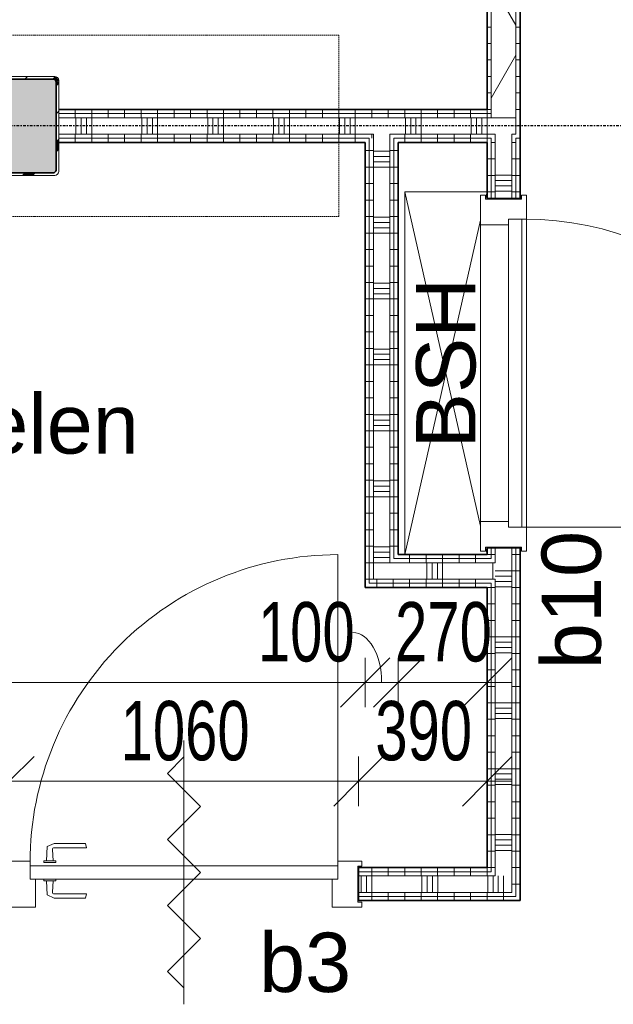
# Model space of a CAD drawing. Header units: millimetres. Extents: x -80560 to 110805, y -11020 to 52719.
# Tile 19 of 145: x 45726 to 47528, y 19935 to 22922. Entities that reach past the tile are written whole.
import ezdxf

# ---------------------------------------------------------------- set-up
doc = ezdxf.new("R2010")
doc.units = ezdxf.units.MM
doc.linetypes.add('CENTER2', pattern=[20, 8, -4, 4, -4])
doc.linetypes.add('DASHED2', pattern=[6, 4, -2])
for name, color, linetype, lineweight in [('A-ANNO-DIMS', 211, 'Continuous', 9), ('A-ANNO-DIMS-100', 211, 'Continuous', 9), ('A-ANNO-NOTE', 131, 'Continuous', 18), ('A-AREA-IDEN', 2, 'Continuous', 9), ('A-DETL', 90, 'Continuous', 18), ('A-DETL-HDLN', 90, 'DASHED2', 18), ('A-DOOR', 31, 'Continuous', 18), ('A-FLOR', 192, 'Continuous', 18), ('A-GLAZ', 151, 'Continuous', 18), ('A-GLAZ-IDEN', 152, 'Continuous', 18), ('A-WALL', 113, 'Continuous', 35), ('A-WALL-PATT', 111, 'Continuous', 35), ('G-ANNO-TEXT', 231, 'Continuous', 9), ('I-WALL', 2, 'Continuous', 18), ('S-COLS', 52, 'Continuous', 18), ('S-GRID', 1, 'Continuous', 9)]:
    doc.layers.add(name, color=color, linetype=linetype, lineweight=lineweight)
doc.styles.add('Arial', font='arial.ttf', dxfattribs={"height": 180})
doc.styles.add('Arial_5', font='arial.ttf', dxfattribs={"width": 0.7, "height": 180})
doc.dimstyles.new('n3o_1_8_1', dxfattribs={"dimscale": 304.8, "dimtxt": 183.646692, "dimasz": 0.492126, "dimexe": 0.246063, "dimexo": 0.0625, "dimgap": 0.032808, "dimtad": 1, "dimdec": 0, "dimdsep": 46, "dimtxsty": 'Arial_5', "dimblk1": 'OBLIQUE', "dimblk2": 'OBLIQUE', "dimsah": 1, "dimcen": 0.09, "dimdle": 0.246063, "dimazin": 0, "dimtfac": 1, "dimtdec": 4, "dimtix": 1, "dimtmove": 1, "dimatfit": 3, "dimfxl": 0.246063, "dimfxlon": 1, "dimtvp": 1, "dimtolj": 1, "dimtzin": 0, "dimarcsym": 2})
doc.dimstyles.new('n3o_1_8_3', dxfattribs={"dimscale": 304.8, "dimtxt": 183.646692, "dimasz": 0.492126, "dimexe": 0.246063, "dimexo": 0.0625, "dimgap": 0.032808, "dimtad": 1, "dimdec": 0, "dimdsep": 46, "dimtxsty": 'Arial_5', "dimblk1": 'OBLIQUE', "dimblk2": 'OBLIQUE', "dimsah": 1, "dimcen": 0.09, "dimdle": 0.246063, "dimazin": 0, "dimtfac": 1, "dimtdec": 4, "dimtix": 1, "dimtmove": 0, "dimatfit": 3, "dimfxl": 0.246063, "dimfxlon": 1, "dimtvp": 1, "dimtolj": 1, "dimtzin": 0, "dimarcsym": 2})
pattern_1 = [(270, (43744.82, 22650), (50, -2e-13), [])]
pattern_2 = [(270, (43794.82, 20350), (50, -2e-13), [])]
pattern_3 = [(2e-13, (47144.82, 21450), (-1e-13, 50), [])]
pattern_4 = [(1e-13, (47144.82, 28950), (-9e-14, 50), [])]
pattern_5 = [(180, (46874.82, 21875), (-2e-13, -50), [])]
pattern_6 = [(270, (47009.82, 21300), (50, 3e-15), [])]

# ---------------------------------------------------------------- blocks, each defined once
blk = doc.blocks.new('NLRS_28_SCO_UN_staalkolom koker betongevuld_gen_CGA - kolom A-1163519-DO_03 derde verdieping')
at = {"layer": 'S-COLS', "lineweight": 5}
h = blk.add_hatch(dxfattribs=at)
h.set_pattern_fill('FP_151', color=256, style=0, pattern_type=2)
h.set_pattern_definition([(45, (-20800, -22600), (-99.99975, 99.99975), []), (45, (-20715, -22600), (-99.99975, 99.99975), []), (45, (-20710, -22600), (-99.99975, 99.99975), []), (45, (-20705, -22600), (-99.99975, 99.99975), []), (45, (-20700, -22600), (-99.99975, 99.99975), []), (45, (-20695, -22600), (-99.99975, 99.99975), []), (45, (-20690, -22600), (-99.99975, 99.99975), []), (45, (-20685, -22600), (-99.99975, 99.99975), [])])
h.paths.add_polyline_path([(138, -150), (146.5, -146.5), (150, -138), (150, 138), (146.5, 146.5), (138, 150), (-138, 150), (-146.5, 146.5), (-150, 138), (-150, -138), (-146.5, -146.5), (-138, -150)], flags=0)
h.paths.add_polyline_path([(-134, -142), (-139.7, -139.7), (-142, -134), (-142, 134), (-139.7, 139.7), (-134, 142), (134, 142), (139.7, 139.7), (142, 134), (142, -134), (139.7, -139.7), (134, -142)], flags=0)
at = {"layer": 'S-COLS', "lineweight": 9}
blk.add_hatch(color=256, dxfattribs=at).paths.add_polyline_path([(134, -142), (139.7, -139.7), (142, -134), (142, 134), (139.7, 139.7), (134, 142), (-134, 142), (-139.7, 139.7), (-142, 134), (-142, -134), (-139.7, -139.7), (-134, -142)], flags=0)
at = {"layer": 'S-COLS'}
for p, q in [((138, 150), (-138, 150)), ((-150, 138), (-150, -138)), ((-142, -134), (-142, 134)), ((-134, 142), (134, 142)), ((142, 134), (142, -134)), ((150, -138), (150, 138)), ((134, -142), (-134, -142)), ((-138, -150), (138, -150))]:
    blk.add_line(p, q, dxfattribs=at)
at = {"layer": 'S-COLS', "lineweight": 35}
for p, q in [((-142, 134), (-142, -134)), ((134, 142), (-134, 142)), ((142, -134), (142, 134)), ((-134, -142), (134, -142))]:
    blk.add_line(p, q, dxfattribs=at)
at = {"layer": 'S-COLS'}
for centre, radius, start, end in [((-138, 138), 12, 90, 180), ((138, 138), 12, 0, 90), ((-134, 134), 8, 90, 180), ((134, 134), 8, 0, 90), ((-138, -138), 12, 180, 270), ((-134, -134), 8, 180, 270), ((134, -134), 8, 270, 0), ((138, -138), 12, 270, 360)]:
    blk.add_arc(centre, radius, start, end, dxfattribs=at)
at = {"layer": 'S-COLS', "lineweight": 35}
for centre, start, end in [((-134, 134), 90, 180), ((134, 134), 360, 90), ((-134, -134), 180, 270), ((134, -134), 270, 360)]:
    blk.add_arc(centre, 8, start, end, dxfattribs=at)
blk = doc.blocks.new('19112_SW_LeonardoCollege_R2020_rvt-1-DO_03 derde verdieping')
at = {"color": 250, "lineweight": 9}
blk.add_blockref('NLRS_28_SCO_UN_staalkolom koker betongevuld_gen_CGA - kolom A-1163519-DO_03 derde verdieping', (20800, 22600), dxfattribs=at)
blk = doc.blocks.new('32_n3o_deur_enkel - 90x139_17_K_930_2410x1080_zs-32843764-DO_03 derde verdieping')
at = {"layer": 'A-GLAZ'}
for p, q in [((-467, 69.5), (-540, 69.5)), ((-540, 69.5), (-540, 54.5)), ((-467, 55.5), (-467, 69.5)), ((540, 69.5), (467, 69.5)), ((467, 69.5), (467, 55.5)), ((540, 54.5), (540, 69.5)), ((-540, 54.5), (-528, 54.5)), ((-528, 54.5), (-528, -54.5)), ((528, -54.5), (528, 54.5)), ((528, 54.5), (540, 54.5)), ((-450, -69.5), (-450, 15.5)), ((450, 15.5), (450, -69.5)), ((-528, -54.5), (-540, -54.5)), ((-540, -54.5), (-540, -69.5)), ((540, -54.5), (528, -54.5)), ((540, -69.5), (540, -54.5)), ((-540, -69.5), (-450, -69.5)), ((450, -69.5), (540, -69.5))]:
    blk.add_line(p, q, dxfattribs=at)
blk = doc.blocks.new('30_n3o_deur_dicht - 40mm_draai_zs_LS-31987367-DO_03 derde verdieping')
at = {"layer": 'A-DOOR'}
for p, q in [((0, 40), (-934, 40)), ((-934, 40), (-934, 0)), ((0, 0), (0, 40)), ((-934, 0), (0, 0))]:
    blk.add_line(p, q, dxfattribs=at)
blk = doc.blocks.new('30_n3o_beslag_deurkruk_met_schild - std-875116-DO_03 derde verdieping')
at = {"layer": 'A-DOOR'}
for p, q in [((-18.5, 0), (-18.5, -5)), ((18.5, -5), (18.5, 0)), ((-18.5, -5), (18.5, -5)), ((-7.8, -48.4), (-10, -5)), ((10, -5), (8.3, -39.7)), ((12.7, -58), (-7.8, -48.4)), ((108, -58), (12.7, -58)), ((13.3, -45), (111, -45)), ((111, -45), (108, -58))]:
    blk.add_line(p, q, dxfattribs=at)
at = {"layer": 'A-DOOR', "flags": 128}
blk.add_lwpolyline([(8.3, -39.7), (8.6, -41.7), (9.6, -43.4), (11.3, -44.6), (13.3, -45)], dxfattribs=at)
blk = doc.blocks.new('30_n3o_beslag_deurkruk_met_schild - std-V214-DO_03 derde verdieping')
at = {"layer": 'A-DOOR'}
for p, q in [((-10, 5), (-7.8, 48.4)), ((-7.8, 48.4), (12.7, 58)), ((8.3, 39.7), (10, 5)), ((12.7, 58), (108, 58)), ((111, 45), (13.3, 45)), ((108, 58), (111, 45)), ((18.5, 5), (-18.5, 5)), ((-18.5, 5), (-18.5, 0)), ((18.5, 0), (18.5, 5)), ((-18.5, 0), (18.5, 0))]:
    blk.add_line(p, q, dxfattribs=at)
at = {"layer": 'A-DOOR', "flags": 128}
blk.add_lwpolyline([(13.3, 45), (11.3, 44.6), (9.6, 43.4), (8.6, 41.7), (8.3, 39.7)], dxfattribs=at)
blk = doc.blocks.new('00_n3o_symbool_swingangle - std-31745489-DO_03 derde verdieping')
at = {"layer": 'A-DOOR'}
blk.add_line((-415, -10), (-415, -944), dxfattribs=at)
blk.add_arc((-415, -10), 934, 270, 0, dxfattribs=at)
blk = doc.blocks.new('32_n3o_raam_h2xb1 - 90x139_17_K_2410x1080 bsh kast-34128491-DO_03 derde verdieping')
at = {"layer": 'A-GLAZ'}
for p, q in [((-540, 69.5), (-540, 54.5)), ((-467, 69.5), (-540, 69.5)), ((-467, 55.5), (-467, 69.5)), ((-467, 69.5), (467, 69.5)), ((540, 69.5), (467, 69.5)), ((467, 69.5), (467, 55.5)), ((540, 54.5), (540, 69.5)), ((-540, 54.5), (-528, 54.5)), ((-528, 54.5), (-528, -54.5)), ((528, -54.5), (528, 54.5)), ((528, 54.5), (540, 54.5)), ((-450, -69.5), (-450, 15.5)), ((450, 15.5), (450, -69.5)), ((-528, -54.5), (-540, -54.5)), ((-540, -54.5), (-540, -69.5)), ((540, -54.5), (528, -54.5)), ((540, -69.5), (540, -54.5)), ((-540, -69.5), (-450, -69.5)), ((450, -69.5), (-450, -69.5)), ((450, -69.5), (540, -69.5))]:
    blk.add_line(p, q, dxfattribs=at)
blk = doc.blocks.new('30_n3o_deur_stal - 40mm_draai_LS-34127680-DO_03 derde verdieping')
at = {"layer": 'A-DOOR'}
for p, q in [((0, 40), (-934, 40)), ((-934, 40), (-934, 0)), ((0, 0), (0, 40)), ((-934, 0), (0, 0))]:
    blk.add_line(p, q, dxfattribs=at)
blk = doc.blocks.new('DIMBLOCK482-DO_03 derde verdieping')
at = {"layer": 'A-ANNO-DIMS-100'}
for p, q in [((40344.8, 20911.9), (40419.8, 20986.9)), ((40344.8, 20986.9), (40344.8, 20836.9)), ((40344.8, 20911.9), (40344.8, 20986.9)), ((46774.8, 20911.9), (46849.8, 20986.9)), ((46774.8, 20986.9), (46774.8, 20836.9)), ((46774.8, 20911.9), (46774.8, 20986.9)), ((40269.8, 20911.9), (46774.8, 20911.9)), ((40344.8, 20911.9), (40269.8, 20836.9)), ((46774.8, 20911.9), (46699.8, 20836.9))]:
    blk.add_line(p, q, dxfattribs=at)
at = {"layer": 'A-ANNO-DIMS-100', "color": 0, "insert": (43367.7, 21155.6), "char_height": 180, "width": 461.094, "attachment_point": 1, "line_spacing_factor": 0.941778, "style": 'Arial_5'}
blk.add_mtext('6430', dxfattribs=at)
blk = doc.blocks.new('_Oblique')
at = {"color": 0, "linetype": 'ByBlock', "lineweight": -2}
blk.add_line((-0.5, -0.5), (0.5, 0.5), dxfattribs=at)
blk = doc.blocks.new('DIMBLOCK483-DO_03 derde verdieping')
at = {"layer": 'A-ANNO-DIMS-100'}
for p, q in [((46774.8, 20911.9), (46849.8, 20986.9)), ((46774.8, 20986.9), (46774.8, 20836.9)), ((46774.8, 20911.9), (46774.8, 20986.9)), ((46874.8, 20911.9), (46949.8, 20986.9)), ((46874.8, 20986.9), (46874.8, 20836.9)), ((46874.8, 20911.9), (46874.8, 20986.9)), ((46774.8, 20911.9), (46699.8, 20836.9)), ((46774.8, 20911.9), (46874.8, 20911.9)), ((46874.8, 20911.9), (46799.8, 20836.9))]:
    blk.add_line(p, q, dxfattribs=at)
blk.add_ellipse((46737.6, 20911.9), major_axis=(0, 151.3), ratio=0.576393, start_param=4.712389, end_param=6.283185, dxfattribs=at)
at = {"layer": 'A-ANNO-DIMS-100', "color": 0, "insert": (46449.4, 21155.6), "char_height": 180, "width": 345.821, "attachment_point": 1, "line_spacing_factor": 0.941778, "style": 'Arial_5'}
blk.add_mtext('100', dxfattribs=at)
blk = doc.blocks.new('DIMBLOCK484-DO_03 derde verdieping')
at = {"layer": 'A-ANNO-DIMS-100'}
for p, q in [((46874.8, 20911.9), (46949.8, 20986.9)), ((46874.8, 20986.9), (46874.8, 20836.9)), ((46874.8, 20911.9), (46874.8, 20986.9)), ((47144.8, 20911.9), (47219.8, 20986.9)), ((47144.8, 20986.9), (47144.8, 20836.9)), ((47144.8, 20911.9), (47144.8, 20986.9)), ((46874.8, 20911.9), (46799.8, 20836.9)), ((46874.8, 20911.9), (47219.8, 20911.9)), ((47144.8, 20911.9), (47069.8, 20836.9))]:
    blk.add_line(p, q, dxfattribs=at)
at = {"layer": 'A-ANNO-DIMS-100', "color": 0, "insert": (46865.7, 21155.6), "char_height": 180, "width": 345.821, "attachment_point": 1, "line_spacing_factor": 0.941778, "style": 'Arial_5'}
blk.add_mtext('270', dxfattribs=at)
blk = doc.blocks.new('DIMBLOCK485-DO_03 derde verdieping')
at = {"layer": 'A-ANNO-DIMS-100'}
for p, q in [((40344.8, 20611.9), (40419.8, 20686.9)), ((40344.8, 20686.9), (40344.8, 20536.9)), ((40344.8, 20611.9), (40344.8, 20686.9)), ((45694.8, 20611.9), (45769.8, 20686.9)), ((45694.8, 20536.9), (45694.8, 20686.9)), ((40269.8, 20611.9), (45694.8, 20611.9)), ((40344.8, 20611.9), (40269.8, 20536.9)), ((45694.8, 20611.9), (45619.8, 20536.9)), ((45694.8, 20611.9), (45694.8, 20536.9))]:
    blk.add_line(p, q, dxfattribs=at)
at = {"layer": 'A-ANNO-DIMS-100', "color": 0, "insert": (42827.7, 20855.6), "char_height": 180, "width": 461.094, "attachment_point": 1, "line_spacing_factor": 0.941778, "style": 'Arial_5'}
blk.add_mtext('5350', dxfattribs=at)
blk = doc.blocks.new('DIMBLOCK486-DO_03 derde verdieping')
at = {"layer": 'A-ANNO-DIMS-100'}
for p, q in [((45694.8, 20611.9), (45769.8, 20686.9)), ((45694.8, 20536.9), (45694.8, 20686.9)), ((46754.8, 20611.9), (46829.8, 20686.9)), ((46754.8, 20536.9), (46754.8, 20686.9)), ((45694.8, 20611.9), (45619.8, 20536.9)), ((45694.8, 20611.9), (46754.8, 20611.9)), ((45694.8, 20611.9), (45694.8, 20536.9)), ((46754.8, 20611.9), (46679.8, 20536.9)), ((46754.8, 20611.9), (46754.8, 20536.9))]:
    blk.add_line(p, q, dxfattribs=at)
at = {"layer": 'A-ANNO-DIMS-100', "color": 0, "insert": (46032.7, 20855.6), "char_height": 180, "width": 461.094, "attachment_point": 1, "line_spacing_factor": 0.941778, "style": 'Arial_5'}
blk.add_mtext('1060', dxfattribs=at)
blk = doc.blocks.new('DIMBLOCK487-DO_03 derde verdieping')
at = {"layer": 'A-ANNO-DIMS-100'}
for p, q in [((46754.8, 20611.9), (46829.8, 20686.9)), ((46754.8, 20536.9), (46754.8, 20686.9)), ((47144.8, 20611.9), (47219.8, 20686.9)), ((47144.8, 20686.9), (47144.8, 20536.9)), ((47144.8, 20611.9), (47144.8, 20686.9)), ((46754.8, 20611.9), (46679.8, 20536.9)), ((46754.8, 20611.9), (47219.8, 20611.9)), ((46754.8, 20611.9), (46754.8, 20536.9)), ((47144.8, 20611.9), (47069.8, 20536.9))]:
    blk.add_line(p, q, dxfattribs=at)
at = {"layer": 'A-ANNO-DIMS-100', "color": 0, "insert": (46805.7, 20855.6), "char_height": 180, "width": 345.821, "attachment_point": 1, "line_spacing_factor": 0.941778, "style": 'Arial_5'}
blk.add_mtext('390', dxfattribs=at)

msp = doc.modelspace()

# ---------------------------------------------------------------- hatches: boundary and pattern name
at = {"layer": 'A-WALL-PATT', "lineweight": 18}
h = msp.add_hatch(dxfattribs=at)
h.set_pattern_fill('FP_80', color=256, angle=90, style=0, pattern_type=2)
h.set_pattern_definition(pattern_4)
h.paths.add_polyline_path([(47232.3, 22575), (47244.8, 22575), (47244.8, 23600), (47232.3, 23600), (47232.3, 22586.3)], flags=0)
h.paths.add_polyline_path([(47244.8, 26640), (47244.8, 29890), (47232.3, 29890), (47232.3, 26640)], flags=0)
h.paths.add_polyline_path([(47232.3, 33920), (47244.8, 33920), (47244.8, 35250), (47232.3, 35250), (47232.3, 34917.1)], flags=0)
h = msp.add_hatch(dxfattribs=at)
h.set_pattern_fill('FP_2', color=256, style=0, pattern_type=2)
h.set_pattern_definition([(60, (24894.82, 0), (-274.963, 158.75), []), (120, (24894.82, 0), (-274.963, -158.75), [])])
h.paths.add_polyline_path([(47168.7, 22625), (47232.3, 22625), (47232.3, 23600), (47157.3, 23600), (47157.3, 22625)], flags=0)
h.paths.add_polyline_path([(47157.3, 26640), (47232.3, 26640), (47232.3, 29890), (47157.3, 29890), (47157.3, 28251.8)], flags=0)
h.paths.add_polyline_path([(47157.3, 33920), (47232.3, 33920), (47232.3, 35237.5), (47157.3, 35237.5), (47157.3, 34917.1)], flags=0)
h = msp.add_hatch(dxfattribs=at)
h.set_pattern_fill('FP_80', color=256, angle=90, style=0, pattern_type=2)
h.set_pattern_definition(pattern_4)
h.paths.add_polyline_path([(47144.8, 22650), (47157.3, 22650), (47157.3, 23600), (47144.8, 23600), (47144.8, 22919.6)], flags=0)
h.paths.add_polyline_path([(47157.3, 26640), (47157.3, 28562.5), (47144.8, 28562.5), (47144.8, 26640)], flags=0)
h.paths.add_polyline_path([(47144.8, 28637.5), (47157.3, 28637.5), (47157.3, 29890), (47144.8, 29890), (47144.8, 28650)], flags=0)
h.paths.add_polyline_path([(47157.3, 33920), (47157.3, 35162.5), (47144.8, 35162.5), (47144.8, 33920)], flags=0)
h = msp.add_hatch(dxfattribs=at)
h.set_pattern_fill('FP_26', color=256, angle=-270, style=0, pattern_type=2)
h.set_pattern_definition(pattern_1)
h.paths.add_polyline_path([(47157.3, 22637.5), (47157.3, 22650), (45844.8, 22650), (45844.8, 22637.5), (46581.3, 22637.5)], flags=0)
h.paths.add_polyline_path([(45456.3, 22637.5), (45544.8, 22637.5), (45544.8, 22650), (40244.8, 22650), (40244.8, 22637.5), (45406.6, 22637.5)], flags=0)
h = msp.add_hatch(dxfattribs=at)
h.set_pattern_fill('FP_26', color=256, angle=-270, style=0, pattern_type=2)
h.set_pattern_definition(pattern_1)
h.paths.add_polyline_path([(47157.3, 22625), (47157.3, 22637.5), (45844.8, 22637.5), (45844.8, 22625), (46581.3, 22625)], flags=0)
h.paths.add_polyline_path([(45443.8, 22625), (45544.8, 22625), (45544.8, 22637.5), (40269.8, 22637.5), (40269.8, 22625), (45406.6, 22625)], flags=0)
h = msp.add_hatch(dxfattribs=at)
h.set_pattern_fill('FP_27', color=256, angle=-270, style=0, pattern_type=2)
h.set_pattern_definition([(270, (43744.82, 22650), (200, -7e-13), []), (270, (43728.82, 22650), (200, -7e-13), []), (270, (43712.82, 22650), (200, -7e-13), []), (270, (43696.82, 22650), (200, -7e-13), [])])
h.paths.add_polyline_path([(47168.7, 22575), (47232.3, 22575), (47232.3, 22625), (45844.8, 22625), (45844.8, 22575), (46875, 22575)], flags=0)
h.paths.add_polyline_path([(45406.6, 22575), (45544.8, 22575), (45544.8, 22625), (40269.8, 22625), (40269.8, 22575), (44231.9, 22575)], flags=0)
h = msp.add_hatch(dxfattribs=at)
h.set_pattern_fill('FP_26', color=256, angle=-270, style=0, pattern_type=2)
h.set_pattern_definition(pattern_1)
h.paths.add_polyline_path([(47219.8, 22562.5), (47244.8, 22562.5), (47244.8, 22575), (47219.8, 22575)], flags=0)
h.paths.add_polyline_path([(45994, 22562.5), (46799.8, 22562.5), (46799.8, 22575), (45844.8, 22575), (45844.8, 22562.5)], flags=0)
h.paths.add_polyline_path([(47169.8, 22562.5), (47168.7, 22575), (46849.8, 22575), (46849.8, 22562.5), (47168.7, 22562.5)], flags=0)
h.paths.add_polyline_path([(44231.9, 22562.5), (45544.8, 22562.5), (45544.8, 22575), (40319.8, 22575), (40319.8, 22562.5), (41882.6, 22562.5)], flags=0)
h = msp.add_hatch(dxfattribs=at)
h.set_pattern_fill('FP_26', color=256, angle=-270, style=0, pattern_type=2)
h.set_pattern_definition(pattern_1)
h.paths.add_polyline_path([(46874.8, 22550), (47157.3, 22550), (47157.3, 22562.5), (46862.3, 22562.5), (46862.3, 22550)], flags=0)
h.paths.add_polyline_path([(47244.8, 22550), (47244.8, 22562.5), (47232.3, 22562.5), (47232.3, 22550)], flags=0)
h.paths.add_polyline_path([(46581.3, 22550), (46787.3, 22550), (46787.3, 22562.5), (45844.8, 22562.5), (45844.8, 22550), (45994, 22550)], flags=0)
h.paths.add_polyline_path([(45544.8, 22550), (45544.8, 22562.5), (40332.3, 22562.5), (40332.3, 22550), (45406.6, 22550)], flags=0)
h = msp.add_hatch(dxfattribs=at)
h.set_pattern_fill('FP_112', color=256, angle=90, style=0, pattern_type=2)
h.set_pattern_definition(pattern_5)
h.paths.add_polyline_path([(46787.3, 21200), (46787.3, 22550), (46774.8, 22550), (46774.8, 21200)], flags=0)
h = msp.add_hatch(dxfattribs=at)
h.set_pattern_fill('FP_112', color=256, angle=90, style=0, pattern_type=2)
h.set_pattern_definition(pattern_5)
h.paths.add_polyline_path([(46799.8, 21212.5), (46799.8, 22562.5), (46787.3, 22562.5), (46787.3, 21212.5)], flags=0)
h = msp.add_hatch(dxfattribs=at)
h.set_pattern_fill('FP_113', color=256, angle=90, style=0, pattern_type=2)
h.set_pattern_definition([(180, (46874.82, 21875), (-6e-13, -200), []), (180, (46874.82, 21891), (-6e-13, -200), []), (180, (46874.82, 21907), (-6e-13, -200), []), (180, (46874.82, 21923), (-6e-13, -200), [])])
h.paths.add_polyline_path([(46799.8, 21225), (46849.8, 21225), (46849.8, 22575), (46799.8, 22575), (46799.8, 21253.3)], flags=0)
h = msp.add_hatch(dxfattribs=at)
h.set_pattern_fill('FP_112', color=256, angle=90, style=0, pattern_type=2)
h.set_pattern_definition(pattern_5)
h.paths.add_polyline_path([(46862.3, 21275), (46862.3, 22562.5), (46849.8, 22562.5), (46849.8, 21275)], flags=0)
h = msp.add_hatch(dxfattribs=at)
h.set_pattern_fill('FP_112', color=256, angle=90, style=0, pattern_type=2)
h.set_pattern_definition(pattern_5)
h.paths.add_polyline_path([(46874.8, 21287.5), (46874.8, 22550), (46862.3, 22550), (46862.3, 21287.5)], flags=0)
h = msp.add_hatch(dxfattribs=at)
h.set_pattern_fill('FP_48', color=256, angle=90, style=0, pattern_type=2)
h.set_pattern_definition(pattern_3)
h.paths.add_polyline_path([(47157.3, 20350), (47157.3, 21212.5), (47144.8, 21212.5), (47144.8, 20350)], flags=0)
h.paths.add_polyline_path([(47144.8, 21287.5), (47157.3, 21287.5), (47157.3, 21320), (47144.8, 21320), (47144.8, 21300)], flags=0)
h.paths.add_polyline_path([(47144.8, 22380), (47157.3, 22380), (47157.3, 22550), (47144.8, 22550)], flags=0)
h = msp.add_hatch(dxfattribs=at)
h.set_pattern_fill('FP_48', color=256, angle=90, style=0, pattern_type=2)
h.set_pattern_definition(pattern_3)
h.paths.add_polyline_path([(47169.8, 20337.5), (47168.7, 21225), (47157.3, 21225), (47157.3, 20337.5)], flags=0)
h.paths.add_polyline_path([(47169.8, 21275), (47168.7, 21320), (47157.3, 21320), (47157.3, 21275), (47168.7, 21275)], flags=0)
h.paths.add_polyline_path([(47169.8, 22380), (47168.7, 22562.5), (47157.3, 22562.5), (47157.3, 22380), (47168.7, 22380)], flags=0)
h = msp.add_hatch(dxfattribs=at)
h.set_pattern_fill('FP_49', color=256, angle=90, style=0, pattern_type=2)
h.set_pattern_definition([(2e-13, (47144.82, 21450), (-6e-13, 200), []), (2e-13, (47144.82, 21434), (-6e-13, 200), []), (2e-13, (47144.82, 21418), (-6e-13, 200), []), (2e-13, (47144.82, 21402), (-6e-13, 200), [])])
h.paths.add_polyline_path([(47219.8, 20325), (47219.8, 21320), (47169.8, 21320), (47169.8, 20325)], flags=0)
h.paths.add_polyline_path([(47219.8, 22380), (47219.8, 22575), (47169.8, 22575), (47169.8, 22380)], flags=0)
h = msp.add_hatch(dxfattribs=at)
h.set_pattern_fill('FP_48', color=256, angle=90, style=0, pattern_type=2)
h.set_pattern_definition(pattern_3)
h.paths.add_polyline_path([(47232.3, 20275), (47232.3, 21320), (47219.8, 21320), (47219.8, 20275)], flags=0)
h.paths.add_polyline_path([(47219.8, 22380), (47232.3, 22380), (47232.3, 22562.5), (47219.8, 22562.5), (47219.8, 22550)], flags=0)
h = msp.add_hatch(dxfattribs=at)
h.set_pattern_fill('FP_48', color=256, angle=90, style=0, pattern_type=2)
h.set_pattern_definition(pattern_3)
h.paths.add_polyline_path([(47244.8, 20262.5), (47244.8, 21320), (47232.3, 21320), (47232.3, 20262.5)], flags=0)
h.paths.add_polyline_path([(47244.8, 22380), (47244.8, 22550), (47232.3, 22550), (47232.3, 22380)], flags=0)
h = msp.add_hatch(dxfattribs=at)
h.set_pattern_fill('FP_114', color=256, angle=-270, style=0, pattern_type=2)
h.set_pattern_definition(pattern_6)
h.paths.add_polyline_path([(47144.8, 21287.5), (47144.8, 21300), (46874.8, 21300), (46875, 21287.5)], flags=0)
h = msp.add_hatch(dxfattribs=at)
h.set_pattern_fill('FP_115', color=256, angle=-270, style=0, pattern_type=2)
h.set_pattern_definition([(270, (47009.82, 21300), (200, 1e-14), []), (270, (46993.82, 21300), (200, 1e-14), []), (270, (46977.82, 21300), (200, 1e-14), []), (270, (46961.82, 21300), (200, 1e-14), [])])
h.paths.add_polyline_path([(46874.8, 21225), (47169.8, 21225), (47168.7, 21275), (46849.8, 21275), (46849.8, 21225)], flags=0)
h = msp.add_hatch(dxfattribs=at)
h.set_pattern_fill('FP_114', color=256, angle=-270, style=0, pattern_type=2)
h.set_pattern_definition(pattern_6)
h.paths.add_polyline_path([(47144.8, 21275), (47157.3, 21275), (47157.3, 21287.5), (46862.3, 21287.5), (46862.3, 21275), (46875, 21275)], flags=0)
h = msp.add_hatch(dxfattribs=at)
h.set_pattern_fill('FP_114', color=256, angle=-270, style=0, pattern_type=2)
h.set_pattern_definition(pattern_6)
h.paths.add_polyline_path([(47144.8, 21200), (47144.8, 21212.5), (46787.3, 21212.5), (46787.3, 21200), (46874.8, 21200)], flags=0)
h = msp.add_hatch(dxfattribs=at)
h.set_pattern_fill('FP_114', color=256, angle=-270, style=0, pattern_type=2)
h.set_pattern_definition(pattern_6)
h.paths.add_polyline_path([(47157.3, 21212.5), (47157.3, 21225), (46799.8, 21225), (46799.8, 21212.5), (47144.8, 21212.5)], flags=0)
h = msp.add_hatch(dxfattribs=at)
h.set_pattern_fill('FP_46', color=256, angle=-270, style=0, pattern_type=2)
h.set_pattern_definition(pattern_2)
h.paths.add_polyline_path([(45694.8, 20337.5), (45694.8, 20350), (40344.8, 20350), (40344.8, 20337.5), (44231.9, 20337.5)], flags=0)
h.paths.add_polyline_path([(46754.8, 20337.5), (47157.3, 20337.5), (47157.3, 20350), (46754.8, 20350)], flags=0)
h = msp.add_hatch(dxfattribs=at)
h.set_pattern_fill('FP_46', color=256, angle=-270, style=0, pattern_type=2)
h.set_pattern_definition(pattern_2)
h.paths.add_polyline_path([(47169.8, 20325), (47169.8, 20337.5), (46754.8, 20337.5), (46754.8, 20325)], flags=0)
h.paths.add_polyline_path([(45694.8, 20325), (45694.8, 20337.5), (40344.8, 20337.5), (40344.8, 20325), (44231.9, 20325)], flags=0)
h = msp.add_hatch(dxfattribs=at)
h.set_pattern_fill('FP_47', color=256, angle=-270, style=0, pattern_type=2)
h.set_pattern_definition([(270, (43794.82, 20350), (200, -9e-13), []), (270, (43778.82, 20350), (200, -9e-13), []), (270, (43762.82, 20350), (200, -9e-13), []), (270, (43746.82, 20350), (200, -9e-13), [])])
h.paths.add_polyline_path([(45694.8, 20275), (45694.8, 20325), (40344.8, 20325), (40344.8, 20275), (44231.9, 20275)], flags=0)
h.paths.add_polyline_path([(46754.8, 20275), (47219.8, 20275), (47219.8, 20325), (46754.8, 20325)], flags=0)
h = msp.add_hatch(dxfattribs=at)
h.set_pattern_fill('FP_46', color=256, angle=-270, style=0, pattern_type=2)
h.set_pattern_definition(pattern_2)
h.paths.add_polyline_path([(47232.3, 20262.5), (47232.3, 20275), (46754.8, 20275), (46754.8, 20262.5)], flags=0)
h.paths.add_polyline_path([(45694.8, 20262.5), (45694.8, 20275), (40344.8, 20275), (40344.8, 20262.5), (44231.9, 20262.5)], flags=0)
h = msp.add_hatch(dxfattribs=at)
h.set_pattern_fill('FP_46', color=256, angle=-270, style=0, pattern_type=2)
h.set_pattern_definition(pattern_2)
h.paths.add_polyline_path([(46754.8, 20250), (47244.8, 20250), (47244.8, 20262.5), (46754.8, 20262.5), (46754.8, 20253.5)], flags=0)
h.paths.add_polyline_path([(45694.8, 20250), (45694.8, 20262.5), (40344.8, 20262.5), (40344.8, 20250), (44231.9, 20250)], flags=0)

# ---------------------------------------------------------------- linework, layer by layer
at = {"layer": 'A-ANNO-NOTE', "lineweight": 9}
for p, q in [((46224.8, 19935.5), (46224.8, 20735.5)), ((46174.8, 20635.8), (46224.8, 20685.8)), ((46274.9, 20535.7), (46174.8, 20635.8)), ((46174.8, 20435.6), (46274.9, 20535.7)), ((46274.9, 20335.5), (46174.8, 20435.6)), ((46274.9, 20335.5), (46174.8, 20235.4)), ((46174.8, 20235.4), (46274.9, 20135.3)), ((46274.9, 20135.3), (46174.8, 20035.2)), ((46174.8, 20035.2), (46224.8, 19985.2))]:
    msp.add_line(p, q, dxfattribs=at)
at = {"layer": 'A-DETL'}
for p, q in [((46894.8, 22400), (47125.3, 21385.8)), ((46894.8, 22400), (47144.8, 22400)), ((46894.8, 21300), (46894.8, 22400)), ((47140.3, 22380.2), (47144.8, 22400)), ((47144.8, 22380), (47144.8, 22378)), ((46894.8, 21300), (47125.3, 22314.2)), ((47140.3, 21319.8), (47144.8, 21300)), ((47144.8, 21322), (47144.8, 21320))]:
    msp.add_line(p, q, dxfattribs=at)
at = {"layer": 'A-DETL-HDLN'}
for p, q in [((34894.8, 22875), (46694.8, 22875)), ((46694.8, 22875), (46694.8, 22325)), ((46694.8, 22325), (34894.8, 22325))]:
    msp.add_line(p, q, dxfattribs=at)
at = {"layer": 'A-FLOR'}
for p, q in [((46894.8, 21300), (46894.8, 22400)), ((46894.8, 22400), (47144.8, 22400)), ((47144.8, 22380), (47144.8, 22378)), ((47144.8, 21322), (47144.8, 21320))]:
    msp.add_line(p, q, dxfattribs=at)
at = {"layer": 'A-WALL', "lineweight": 18}
for p, q in [((47157.3, 23600), (47157.3, 22625)), ((47232.3, 23600), (47232.3, 22575)), ((47157.3, 22637.5), (45844.8, 22637.5)), ((47232.3, 22625), (45844.8, 22625)), ((46799.8, 22575), (45844.8, 22575)), ((46787.3, 22562.5), (45844.8, 22562.5)), ((46787.3, 22562.5), (46787.3, 21212.5)), ((46799.8, 22575), (46799.8, 21225)), ((47169.8, 22575), (46849.8, 22575)), ((46849.8, 22575), (46849.8, 21275)), ((47157.3, 22562.5), (46862.3, 22562.5)), ((46862.3, 22562.5), (46862.3, 21287.5)), ((47157.3, 22562.5), (47157.3, 22380)), ((47169.8, 22575), (47169.8, 22380)), ((47232.3, 22575), (47219.8, 22575)), ((47219.8, 22575), (47219.8, 22380)), ((47244.8, 22562.5), (47232.3, 22562.5)), ((47232.3, 22562.5), (47232.3, 22380)), ((47157.3, 21320), (47157.3, 21287.5)), ((47169.8, 21320), (47169.8, 21275)), ((47219.8, 21320), (47219.8, 20275)), ((47232.3, 21320), (47232.3, 20262.5)), ((46849.8, 21275), (47169.8, 21275)), ((46862.3, 21287.5), (47157.3, 21287.5)), ((46787.3, 21212.5), (47157.3, 21212.5)), ((46799.8, 21225), (47169.8, 21225)), ((47157.3, 21212.5), (47157.3, 20337.5)), ((47169.8, 21225), (47169.8, 20325)), ((47157.3, 20337.5), (46754.8, 20337.5)), ((47169.8, 20325), (46754.8, 20325)), ((47219.8, 20275), (46754.8, 20275)), ((47232.3, 20262.5), (46754.8, 20262.5))]:
    msp.add_line(p, q, dxfattribs=at)
at = {"layer": 'I-WALL', "lineweight": 35}
for p, q in [((47144.8, 23600), (47144.8, 22650)), ((47244.8, 22380), (47244.8, 23600)), ((47144.8, 22650), (45844.8, 22650)), ((45844.8, 22550), (46774.8, 22550)), ((46774.8, 22550), (46774.8, 21200)), ((46874.8, 22550), (47144.8, 22550)), ((46874.8, 21300), (46874.8, 22550)), ((47144.8, 22550), (47144.8, 22380)), ((47144.8, 22380), (47244.8, 22380)), ((47144.8, 21300), (46874.8, 21300)), ((47244.8, 21320), (47144.8, 21320)), ((47144.8, 21320), (47144.8, 21300)), ((47244.8, 20250), (47244.8, 21320)), ((46774.8, 21200), (47144.8, 21200)), ((47144.8, 21200), (47144.8, 20350)), ((47144.8, 20350), (46754.8, 20350)), ((46754.8, 20350), (46754.8, 20250)), ((46754.8, 20250), (47244.8, 20250))]:
    msp.add_line(p, q, dxfattribs=at)
at = {"layer": 'S-GRID', "linetype": 'CENTER2', "lineweight": 25}
msp.add_line((110204.9, 22600), (29945.3, 22600), dxfattribs=at)

# ---------------------------------------------------------------- block references
at = {"color": 250, "lineweight": 5}
msp.add_blockref('19112_SW_LeonardoCollege_R2020_rvt-1-DO_03 derde verdieping', (24894.8, 0), dxfattribs=at)
at = {"layer": 'A-DOOR'}
for name, p, rotation in [('30_n3o_deur_stal - 40mm_draai_LS-34127680-DO_03 derde verdieping', (47210.3, 21383), 269.9999999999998), ('00_n3o_symbool_swingangle - std-31745489-DO_03 derde verdieping', (47250.3, 21798), 89.99999999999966), ('00_n3o_symbool_swingangle - std-31745489-DO_03 derde verdieping', (46276.8, 20355.5), 180)]:
    msp.add_blockref(name, p, dxfattribs=dict(at, rotation=rotation))
for name, p in [('30_n3o_beslag_deurkruk_met_schild - std-V214-DO_03 derde verdieping', (45817.8, 20365.5)), ('30_n3o_deur_dicht - 40mm_draai_zs_LS-31987367-DO_03 derde verdieping', (46691.8, 20315.5)), ('30_n3o_beslag_deurkruk_met_schild - std-875116-DO_03 derde verdieping', (45817.8, 20315.5))]:
    msp.add_blockref(name, p, dxfattribs=at)
at = {"layer": 'A-GLAZ', "rotation": 269.9999999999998}
msp.add_blockref('32_n3o_raam_h2xb1 - 90x139_17_K_2410x1080 bsh kast-34128491-DO_03 derde verdieping', (47194.8, 21850), dxfattribs=at)
at = {"layer": 'A-GLAZ'}
msp.add_blockref('32_n3o_deur_enkel - 90x139_17_K_930_2410x1080_zs-32843764-DO_03 derde verdieping', (46224.8, 20300), dxfattribs=at)

# ---------------------------------------------------------------- texts
at = {"layer": 'A-AREA-IDEN', "insert": (43349, 21786), "char_height": 180, "width": 3174.682, "attachment_point": 1, "style": 'Arial'}
msp.add_mtext('Bergruimte leermiddelen', dxfattribs=at)
at = {"layer": 'A-GLAZ-IDEN', "lineweight": 9, "insert": (47310.3, 20952), "char_height": 180, "width": 505.063, "attachment_point": 1, "rotation": 90, "style": 'Arial'}
msp.add_mtext('b10', dxfattribs=at)
at = {"layer": 'A-GLAZ-IDEN', "lineweight": 9, "insert": (46452.7, 20152.8), "char_height": 180, "width": 336.709, "attachment_point": 1, "style": 'Arial'}
msp.add_mtext('b3', dxfattribs=at)
at = {"layer": 'G-ANNO-TEXT', "color": 7, "insert": (46929.6, 21621.9), "char_height": 180, "width": 617.299, "attachment_point": 1, "rotation": 90, "style": 'Arial'}
msp.add_mtext('BSH', dxfattribs=at)

# ---------------------------------------------------------------- dimensions: what is measured, and where the dimension line sits
at = {"layer": 'A-ANNO-DIMS'}
for base, p1, p2, override, picture, middle in [((46774.8, 20911.9), (40344.8, 20986.9), (46774.8, 20986.9), {"dimpost": '<>', "dimfxl": 6430}, 'DIMBLOCK482-DO_03 derde verdieping', (43559.8, 21013.9)), ((47144.8, 20911.9), (46874.8, 20986.9), (47144.8, 20986.9), {"dimpost": '<>', "dimfxl": 270}, 'DIMBLOCK484-DO_03 derde verdieping', (47009.8, 21013.8)), ((45694.8, 20611.9), (40344.8, 20686.9), (45694.8, 20536.9), {"dimpost": '<>', "dimfxl": 5352.102391}, 'DIMBLOCK485-DO_03 derde verdieping', (43019.8, 20713.9)), ((46754.8, 20611.9), (45694.8, 20536.9), (46754.8, 20536.9), {"dimpost": '<>', "dimfxl": 1060}, 'DIMBLOCK486-DO_03 derde verdieping', (46224.8, 20713.8)), ((47144.8, 20611.9), (46754.8, 20536.9), (47144.8, 20686.9), {"dimpost": '<>', "dimfxl": 417.851648}, 'DIMBLOCK487-DO_03 derde verdieping', (46949.8, 20713.9))]:
    dim = msp.add_linear_dim(base=base, p1=p1, p2=p2, dimstyle='n3o_1_8_3', override=override, dxfattribs=at)
    dim.commit()
    dim.dimension.update_dxf_attribs({"geometry": picture, "text_midpoint": middle})
dim = msp.add_linear_dim(base=(46874.8, 20911.9), p1=(46774.8, 20986.9), p2=(46874.8, 20986.9), dimstyle='n3o_1_8_1', override={"dimpost": '<>', "dimfxl": 100}, dxfattribs=at)
dim.commit()
dim.dimension.update_dxf_attribs({"geometry": 'DIMBLOCK483-DO_03 derde verdieping', "text_midpoint": (46622.4, 21035.6), "dimtype": 160})

doc.saveas('drawing.dxf')
